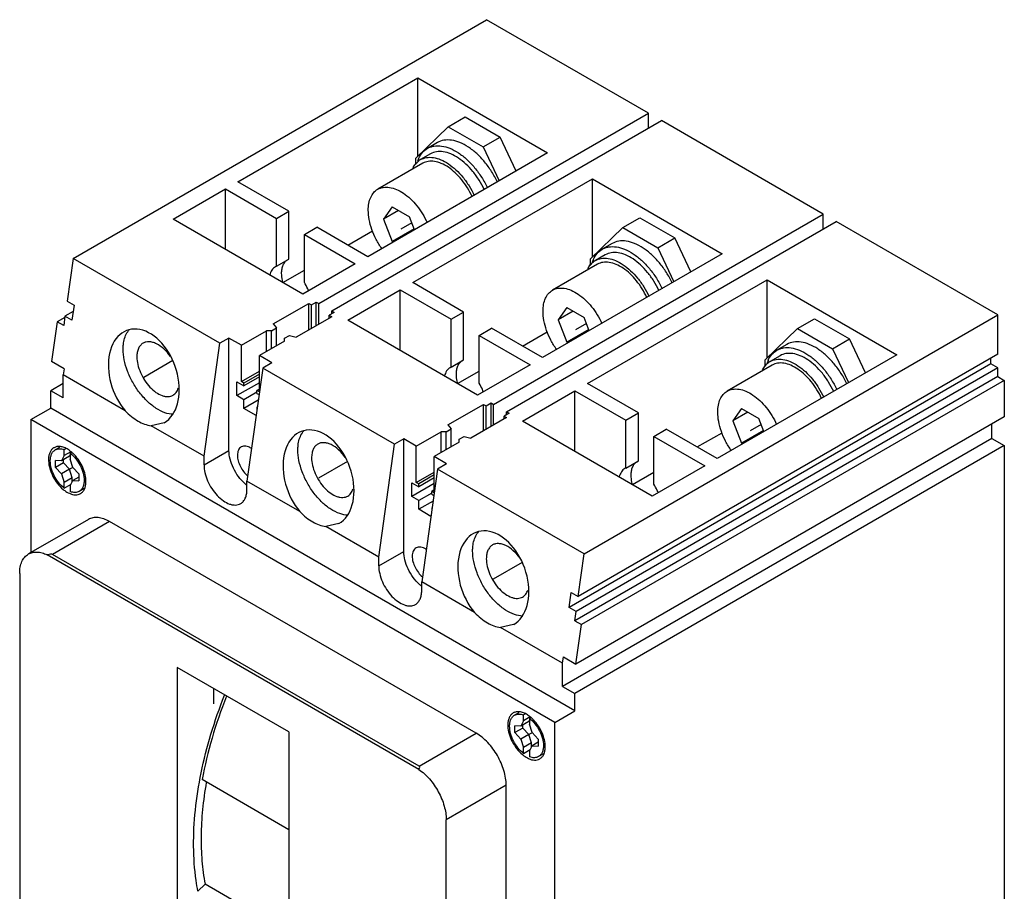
# Model space of a CAD drawing. Header units: millimetres. Extents: x 21 to 160, y 21 to 231.
# Tile 2 of 2: x 21 to 160, y 108 to 231. Entities that reach past the tile are written whole.
import ezdxf

# ---------------------------------------------------------------- set-up
doc = ezdxf.new("R2010")
doc.units = ezdxf.units.MM
doc.header["$LTSCALE"] = 16.408841
doc.layers.get('0').update_dxf_attribs({"linetype": 'CONTINUOUS'})
doc.layers.add('INTFCLR_6', color=7, linetype='CONTINUOUS')

msp = doc.modelspace()

# ---------------------------------------------------------------- linework, layer by layer
at = {"color": 7, "linetype": 'Continuous'}
for p, q in [((28.21, 197.53), (86.78, 231.34)), ((109.69, 218.11), (86.78, 231.34)), ((51.56, 208.4), (77.02, 223.09)), ((77.02, 212.02), (77.02, 223.09)), ((77.02, 223.09), (95.4, 212.48)), ((63.02, 191.17), (109.69, 218.11)), ((81.33, 216.19), (83.74, 217.58)), ((83.74, 217.58), (88.69, 214.73)), ((109.69, 215.99), (109.69, 218.11)), ((64.86, 190.11), (111.53, 217.05)), ((76.74, 211.75), (81.33, 216.19)), ((81.33, 216.19), (86.28, 213.34)), ((134.44, 203.83), (111.53, 217.05)), ((79.81, 213.94), (78.39, 213.12)), ((86.28, 213.34), (88.69, 214.73)), ((90.95, 209.91), (88.69, 214.73)), ((95.4, 212.48), (69.95, 197.78)), ((78.84, 212.34), (77.43, 211.53)), ((86.28, 213.34), (88.55, 208.52)), ((77.73, 211.01), (71.36, 207.33)), ((76.74, 210.84), (76.74, 211.75)), ((58.78, 204.23), (51.56, 208.4)), ((76.31, 194.11), (101.77, 208.81)), ((101.77, 197.73), (101.77, 208.81)), ((101.77, 208.81), (120.15, 198.19)), ((42.37, 203.09), (49.8, 207.38)), ((49.8, 198.8), (49.8, 207.38)), ((49.8, 207.38), (57.01, 203.21)), ((57.01, 203.21), (58.78, 204.23)), ((58.78, 197.45), (58.78, 204.23)), ((73.39, 204.86), (72.17, 203.12)), ((74.29, 204.34), (72.17, 203.12)), ((73.39, 204.86), (75.84, 203.45)), ((87.77, 176.88), (134.44, 203.83)), ((134.44, 201.7), (134.44, 203.83)), ((60.76, 192.48), (42.37, 203.09)), ((57.01, 196.43), (57.01, 203.21)), ((72.17, 203.12), (73.39, 199.96)), ((76.56, 201.6), (75.84, 203.45)), ((89.61, 175.82), (136.27, 202.76)), ((106.08, 201.91), (108.49, 203.29)), ((108.49, 203.29), (113.44, 200.44)), ((159.19, 189.54), (136.27, 202.76)), ((60.97, 200.93), (62.74, 201.95)), ((60.97, 194.15), (60.97, 200.93)), ((60.97, 200.93), (68.18, 196.76)), ((69.95, 197.78), (62.74, 201.95)), ((67.12, 199.42), (70.62, 201.44)), ((76.5, 201.75), (73.39, 199.96)), ((101.49, 197.46), (106.08, 201.91)), ((106.08, 201.91), (111.03, 199.05)), ((73.55, 199.87), (73.39, 199.96)), ((104.56, 199.65), (103.14, 198.83)), ((111.03, 199.05), (113.44, 200.44)), ((115.7, 195.62), (113.44, 200.44)), ((120.15, 198.19), (94.7, 183.5)), ((103.59, 198.05), (102.18, 197.24)), ((111.03, 199.05), (113.3, 194.24)), ((28.21, 197.53), (27.36, 191.48)), ((49, 185.52), (28.21, 197.53)), ((57.01, 196.43), (58.78, 197.45)), ((68.18, 196.76), (60.76, 192.48)), ((102.48, 196.72), (96.11, 193.04)), ((101.49, 196.55), (101.49, 197.46)), ((57.01, 196.43), (56.86, 196.36)), ((57.93, 194.11), (60.97, 195.86)), ((83.52, 189.95), (76.31, 194.11)), ((101.06, 179.82), (126.52, 194.52)), ((126.52, 183.44), (126.52, 194.52)), ((126.52, 194.52), (144.9, 183.9)), ((67.12, 188.8), (74.54, 193.09)), ((74.54, 184.52), (74.54, 193.09)), ((74.54, 193.09), (81.76, 188.92)), ((27.36, 191.48), (28.35, 190.91)), ((56.56, 188.26), (61.6, 191.17)), ((61.6, 187.41), (61.6, 191.17)), ((61.6, 191.17), (61.96, 190.97)), ((61.96, 190.97), (62.66, 191.37)), ((62.66, 188.03), (62.66, 191.37)), ((62.66, 191.37), (63.02, 191.17)), ((63.02, 188.23), (63.02, 191.17)), ((28.23, 190.03), (27.06, 189.35)), ((28.35, 190.91), (28.05, 188.78)), ((61.96, 187.62), (61.96, 190.97)), ((65.21, 189.9), (64.5, 189.5)), ((64.86, 189.7), (64.86, 190.11)), ((64.86, 190.11), (65.21, 189.9)), ((81.76, 188.92), (83.52, 189.95)), ((83.52, 183.17), (83.52, 189.95)), ((98.14, 190.57), (96.91, 188.83)), ((99.04, 190.05), (96.91, 188.83)), ((98.14, 190.57), (100.59, 189.16)), ((25.96, 188.55), (25.17, 182.95)), ((27.04, 189.18), (25.96, 188.55)), ((26.88, 188.02), (25.96, 188.55)), ((27.06, 189.35), (26.88, 188.02)), ((28.05, 188.78), (27.06, 189.35)), ((64.86, 189.29), (59.81, 186.38)), ((64.5, 189.09), (64.5, 189.5)), ((64.5, 189.5), (64.86, 189.29)), ((85.5, 178.19), (67.12, 188.8)), ((81.76, 182.15), (81.76, 188.92)), ((96.91, 188.83), (98.14, 185.67)), ((101.3, 187.31), (100.59, 189.16)), ((100.62, 155.72), (159.19, 189.54)), ((130.83, 187.62), (133.23, 189.01)), ((133.23, 189.01), (138.18, 186.15)), ((159.19, 183.98), (159.19, 189.54)), ((52.06, 185.25), (55.59, 187.29)), ((55.59, 184.35), (55.59, 187.29)), ((56.3, 187.29), (55.59, 187.29)), ((56.3, 187.29), (57.01, 187.7)), ((56.3, 184.76), (56.3, 187.29)), ((56.56, 188.26), (57.01, 187.7)), ((57.01, 185.17), (57.01, 187.7)), ((85.72, 186.64), (87.48, 187.66)), ((94.7, 183.5), (87.48, 187.66)), ((91.87, 185.13), (95.37, 187.15)), ((101.24, 187.46), (98.14, 185.67)), ((126.23, 183.17), (130.83, 187.62)), ((130.83, 187.62), (135.78, 184.76)), ((46.76, 169.53), (49, 185.52)), ((50.29, 186.27), (49, 185.52)), ((50.29, 170.35), (50.29, 186.27)), ((52.06, 185.25), (50.29, 186.27)), ((58.14, 185.82), (54.6, 183.78)), ((58.14, 186.23), (58.85, 186.64)), ((58.14, 185.82), (58.14, 186.23)), ((58.85, 186.64), (59.81, 186.38)), ((85.72, 179.86), (85.72, 186.64)), ((85.72, 186.64), (92.93, 182.47)), ((98.3, 185.58), (98.14, 185.67)), ((135.78, 184.76), (138.18, 186.15)), ((140.45, 181.33), (138.18, 186.15)), ((52.06, 180.11), (52.06, 185.25)), ((129.3, 185.36), (127.89, 184.54)), ((135.78, 184.76), (138.05, 179.95)), ((26.94, 181.93), (25.17, 182.95)), ((54.6, 178.64), (54.6, 183.78)), ((56.37, 182.76), (54.6, 183.78)), ((56.37, 182.76), (55.08, 182.01)), ((81.76, 182.15), (83.52, 183.17)), ((159.19, 183.98), (99.77, 149.68)), ((144.9, 183.9), (119.45, 169.21)), ((126.23, 182.26), (126.23, 183.17)), ((128.34, 183.77), (126.93, 182.95)), ((158.2, 182.6), (158.2, 183.41)), ((26.94, 181.93), (26.81, 181.05)), ((52.06, 180.11), (54.6, 181.58)), ((55.08, 182.01), (52.84, 166.02)), ((73.75, 171.24), (55.08, 182.01)), ((81.76, 182.15), (81.61, 182.07)), ((82.68, 179.82), (85.72, 181.58)), ((92.93, 182.47), (85.5, 178.19)), ((158.2, 182.6), (98.48, 148.12)), ((159.19, 182.03), (99.47, 147.55)), ((127.23, 182.43), (120.86, 178.75)), ((159.19, 182.03), (158.2, 182.6)), ((159.19, 180.8), (159.19, 182.03)), ((26.81, 177.78), (26.81, 181.05)), ((35.58, 175.98), (26.81, 181.05)), ((51.42, 178.11), (51.42, 180.07)), ((51.42, 180.07), (52.41, 179.49)), ((54.6, 179.94), (51.42, 178.11)), ((52.41, 179.9), (52.06, 180.11)), ((54.6, 181.17), (52.41, 179.9)), ((54.6, 180.76), (52.41, 179.49)), ((52.41, 179.49), (52.41, 179.9)), ((159.19, 180.8), (99.28, 146.22)), ((160.1, 180.27), (100.2, 145.69)), ((159.19, 180.8), (160.1, 180.27)), ((160.1, 180.27), (160.1, 175.13)), ((26.81, 179.82), (25.05, 178.8)), ((25.05, 176.35), (25.05, 178.8)), ((26.81, 177.78), (25.05, 178.8)), ((54.25, 178.6), (52.41, 177.53)), ((54.6, 179.05), (54.25, 178.84)), ((54.25, 178.43), (54.25, 178.84)), ((54.6, 178.64), (54.25, 178.84)), ((91.87, 174.51), (99.29, 178.8)), ((99.29, 170.23), (99.29, 178.8)), ((99.29, 178.8), (106.51, 174.64)), ((108.27, 175.66), (101.06, 179.82)), ((52.41, 177.53), (51.42, 178.11)), ((52.41, 176.31), (52.41, 177.53)), ((54.44, 177.48), (52.41, 176.31)), ((54.25, 178.43), (54.55, 178.26)), ((22.22, 174.72), (25.05, 176.35)), ((99.29, 133.49), (25.05, 176.35)), ((54.14, 175.31), (52.41, 176.31)), ((54.31, 176.51), (54.25, 176.47)), ((54.25, 176.47), (54.25, 176.11)), ((54.3, 176.45), (54.25, 176.47)), ((81.3, 173.97), (86.35, 176.88)), ((86.35, 173.13), (86.35, 176.88)), ((86.35, 176.88), (86.71, 176.68)), ((86.71, 176.68), (87.41, 177.09)), ((86.71, 173.33), (86.71, 176.68)), ((87.41, 173.74), (87.41, 177.09)), ((87.41, 177.09), (87.77, 176.88)), ((87.77, 173.94), (87.77, 176.88)), ((89.61, 175.41), (89.61, 175.82)), ((89.61, 175.82), (89.96, 175.62)), ((122.89, 176.28), (121.66, 174.54)), ((123.78, 175.76), (121.66, 174.54)), ((122.89, 176.28), (125.34, 174.87)), ((22.22, 174.72), (22.22, 155.88)), ((96.46, 131.85), (22.22, 174.72)), ((89.61, 175), (84.56, 172.09)), ((89.96, 175.62), (89.25, 175.21)), ((89.25, 174.8), (89.25, 175.21)), ((89.25, 175.21), (89.61, 175)), ((110.25, 163.9), (91.87, 174.51)), ((160.1, 175.13), (99.42, 140.09)), ((106.51, 174.64), (108.27, 175.66)), ((106.51, 167.86), (106.51, 174.64)), ((108.27, 168.88), (108.27, 175.66)), ((121.66, 174.54), (122.89, 171.38)), ((126.05, 173.02), (125.34, 174.87)), ((41.12, 174.28), (39.26, 173.86)), ((46.76, 169.53), (39.26, 173.86)), ((76.81, 170.96), (80.34, 173)), ((80.34, 170.06), (80.34, 173)), ((81.05, 173), (80.34, 173)), ((81.05, 173), (81.75, 173.41)), ((81.05, 170.47), (81.05, 173)), ((81.3, 173.97), (81.75, 173.41)), ((81.75, 170.88), (81.75, 173.41)), ((110.47, 172.35), (112.23, 173.37)), ((119.45, 169.21), (112.23, 173.37)), ((125.99, 173.18), (122.89, 171.38)), ((158.34, 172.06), (158.34, 174.11)), ((75.04, 171.98), (73.75, 171.24)), ((75.04, 156.06), (75.04, 171.98)), ((76.81, 170.96), (75.04, 171.98)), ((82.89, 171.53), (79.35, 169.49)), ((82.89, 171.94), (83.6, 172.35)), ((82.89, 171.53), (82.89, 171.94)), ((83.6, 172.35), (84.56, 172.09)), ((158.34, 172.06), (97.53, 136.95)), ((110.47, 165.57), (110.47, 172.35)), ((110.47, 172.35), (117.68, 168.19)), ((116.62, 170.84), (120.12, 172.86)), ((158.34, 172.06), (160.1, 171.04)), ((26.29, 170.78), (25.69, 170.43)), ((27.23, 170.61), (26.96, 170.46)), ((26.96, 169.63), (26.96, 170.46)), ((27.88, 170.17), (26.96, 169.63)), ((46.76, 168.31), (50.29, 170.35)), ((71.5, 155.24), (73.75, 171.24)), ((76.81, 165.82), (76.81, 170.96)), ((160.1, 171.04), (99.29, 135.93)), ((123.05, 171.29), (122.89, 171.38)), ((160.1, 171.04), (160.1, 72.25)), ((25.74, 167.95), (25.74, 168.93)), ((26.58, 168.88), (25.74, 168.93)), ((26.96, 169.63), (26.58, 168.88)), ((27.72, 169.53), (26.58, 168.88)), ((26.87, 168.6), (26.87, 169.04)), ((27.72, 169.53), (27.81, 169.72)), ((27.81, 169.97), (27.98, 170.06)), ((27.81, 169.97), (27.81, 169.14)), ((28.19, 167.95), (27.81, 169.14)), ((46.76, 168.31), (46.76, 169.53)), ((79.35, 164.35), (79.35, 169.49)), ((81.12, 168.47), (79.35, 169.49)), ((106.51, 167.86), (108.27, 168.88)), ((26.87, 168.6), (25.74, 167.95)), ((25.74, 167.95), (26.58, 167.03)), ((27.72, 167.68), (26.58, 167.03)), ((27.72, 167.68), (26.87, 168.6)), ((28.09, 166.49), (27.72, 167.68)), ((29.03, 167.03), (28.19, 167.95)), ((79.83, 167.72), (77.59, 151.73)), ((81.12, 168.47), (79.83, 167.72)), ((100.62, 155.72), (79.83, 167.72)), ((106.51, 167.86), (106.36, 167.78)), ((117.68, 168.19), (110.25, 163.9)), ((26.58, 167.03), (26.96, 165.83)), ((28.09, 166.49), (26.96, 165.83)), ((27.81, 165.34), (28.19, 166.1)), ((28.09, 165.91), (28.09, 166.49)), ((29.03, 166.59), (28.19, 166.1)), ((28.19, 166.1), (29.03, 166.05)), ((29.03, 167.03), (29.03, 166.05)), ((52.84, 164.8), (52.84, 166.02)), ((60.33, 161.69), (52.84, 166.02)), ((76.81, 165.82), (79.35, 167.29)), ((79.35, 166.88), (77.16, 165.61)), ((79.35, 166.47), (77.16, 165.21)), ((107.43, 165.53), (110.47, 167.29)), ((26.96, 165.01), (26.96, 165.83)), ((26.96, 165.01), (27.92, 165.56)), ((27.81, 165.34), (27.81, 164.52)), ((29.78, 164.96), (29.08, 164.56)), ((76.17, 163.82), (76.17, 165.78)), ((76.17, 165.78), (77.16, 165.21)), ((79.35, 165.65), (76.17, 163.82)), ((77.16, 165.61), (76.81, 165.82)), ((77.16, 165.21), (77.16, 165.61)), ((79.35, 164.76), (79, 164.55)), ((77.16, 163.25), (76.17, 163.82)), ((79, 164.31), (77.16, 163.25)), ((77.16, 162.02), (77.16, 163.25)), ((79.19, 163.19), (77.16, 162.02)), ((79, 164.14), (79, 164.55)), ((79.35, 164.35), (79, 164.55)), ((79, 164.14), (79.3, 163.97)), ((78.89, 161.02), (77.16, 162.02)), ((79.05, 162.22), (79, 162.18)), ((79, 162.18), (79, 161.82)), ((79.05, 162.16), (79, 162.18)), ((30.38, 160.59), (21.89, 155.69)), ((33.38, 160.29), (25.29, 155.62)), ((85.31, 130.31), (33.38, 160.29)), ((65.86, 159.99), (64.01, 159.57)), ((71.5, 155.24), (64.01, 159.57)), ((77.17, 125.19), (24.55, 155.57)), ((77.22, 125.64), (25.29, 155.62)), ((71.5, 154.02), (75.04, 156.06)), ((71.5, 154.02), (71.5, 155.24)), ((99.77, 149.68), (100.62, 155.72)), ((20.65, 152.94), (20.65, 106.86)), ((77.59, 150.51), (77.59, 151.73)), ((85.08, 147.41), (77.59, 151.73)), ((98.48, 148.12), (98.78, 150.25)), ((98.78, 150.25), (99.77, 149.68)), ((99.47, 147.55), (98.48, 148.12)), ((99.28, 146.22), (99.47, 147.55)), ((90.61, 145.7), (88.76, 145.28)), ((97.53, 140.22), (88.76, 145.28)), ((99.28, 146.22), (100.2, 145.69)), ((99.42, 140.09), (100.2, 145.69)), ((97.53, 140.22), (97.66, 141.11)), ((97.66, 141.11), (99.42, 140.09)), ((42.94, 139.64), (42.94, 105.78)), ((58.78, 130.49), (42.94, 139.64)), ((97.53, 136.95), (97.53, 140.22)), ((48.08, 136.67), (48.08, 134.49)), ((97.53, 136.95), (99.29, 135.93)), ((99.29, 133.49), (99.29, 135.93)), ((91.34, 133.22), (90.74, 132.87)), ((92.27, 133.06), (92.01, 132.9)), ((92.01, 132.08), (92.01, 132.9)), ((92.93, 132.62), (92.01, 132.08)), ((92.85, 132.42), (93.02, 132.51)), ((96.46, 131.85), (99.29, 133.49)), ((90.78, 130.4), (90.78, 131.38)), ((91.63, 131.32), (90.78, 131.38)), ((92.01, 132.08), (91.63, 131.32)), ((92.76, 131.98), (91.63, 131.32)), ((91.92, 131.05), (91.92, 131.49)), ((92.76, 131.98), (92.85, 132.16)), ((92.85, 132.42), (92.85, 131.59)), ((93.23, 130.4), (92.85, 131.59)), ((96.46, 37.79), (96.46, 131.85)), ((58.78, 130.49), (58.78, 83.96)), ((77.22, 125.64), (85.31, 130.31)), ((91.92, 131.05), (90.78, 130.4)), ((90.78, 130.4), (91.63, 129.47)), ((92.76, 130.13), (91.63, 129.47)), ((92.76, 130.13), (91.92, 131.05)), ((93.14, 128.93), (92.76, 130.13)), ((94.07, 129.48), (93.23, 130.4)), ((91.63, 129.47), (92.01, 128.28)), ((93.14, 128.93), (92.01, 128.28)), ((92.85, 127.79), (93.23, 128.55)), ((93.14, 128.36), (93.14, 128.93)), ((94.07, 129.04), (93.23, 128.55)), ((93.23, 128.55), (94.07, 128.5)), ((94.07, 129.48), (94.07, 128.5)), ((92.01, 127.46), (92.01, 128.28)), ((92.01, 127.46), (92.96, 128.01)), ((92.85, 127.79), (92.85, 126.97)), ((94.84, 127.41), (94.13, 127)), ((58.78, 116.65), (46.49, 123.74)), ((89.55, 122.96), (81.06, 118.06)), ((89.55, 76.88), (89.55, 122.96)), ((81.06, 71.98), (81.06, 118.06)), ((46.9, 108.94), (45.89, 107.93)), ((58.78, 102.08), (46.9, 108.93))]:
    msp.add_line(p, q, dxfattribs=at)
for centre, radius, start, end in [((81.21, 209.91), 4.43, 160.1579, 161.8699), ((80.98, 209.99), 4.18, 156.2817, 160.1664), ((80.76, 210.08), 3.95, 155.5742, 156.239), ((78.62, 209.47), 2.38, 120.0046, 127.9616), ((105.96, 195.62), 4.43, 160.1579, 161.8699), ((105.73, 195.7), 4.18, 156.2817, 160.1664), ((105.51, 195.8), 3.95, 155.5742, 156.239), ((103.37, 195.18), 2.38, 120.0046, 127.9616), ((38.41, 185.48), 2.99, 148.2749, 149.2823), ((130.71, 181.33), 4.43, 160.1579, 161.8699), ((130.48, 181.41), 4.18, 156.2817, 160.1664), ((130.26, 181.51), 3.95, 155.5742, 156.239), ((128.12, 180.89), 2.38, 120.0046, 127.9616), ((63.16, 171.19), 2.99, 148.2749, 149.2823), ((26.14, 169.65), 1.26, 120.0321, 126.153), ((26.14, 169.65), 1.26, 110.3473, 119.9983), ((25.04, 166.65), 4.55, 50.0679, 53.1788), ((24.9, 166.49), 4.77, 49.6212, 50.0795), ((28.38, 169.02), 3.65, 180.0198, 182.6218), ((56.09, 169.65), 5.34, 228.1005, 232.3996), ((28.62, 165.33), 1.26, 300.0321, 306.1556), ((87.91, 156.9), 2.99, 148.2749, 149.2823), ((80.84, 155.36), 5.34, 228.1005, 232.3996), ((91.19, 132.09), 1.26, 120.0321, 126.153), ((91.19, 132.09), 1.26, 110.3473, 119.9983), ((90.12, 129.13), 4.51, 50.187, 53.1937), ((89.97, 128.94), 4.75, 49.7458, 50.2095), ((93.43, 131.47), 3.65, 180.0198, 182.6218), ((93.68, 127.78), 1.26, 300.0321, 306.1558)]:
    msp.add_arc(centre, radius, start, end, dxfattribs=at)
for centre, major_axis, ratio, start_param, end_param in [((38.23, 180.7), (-2.36, 6.66), 0.666448, 3.264744, 8.382288), ((62.98, 166.41), (-2.36, 6.66), 0.666448, 3.264744, 8.382288), ((87.73, 152.12), (-2.36, 6.66), 0.666448, 3.264744, 8.382288), ((-95.65, 80.9), (121, 74.68), 0.030335, 0.016345, 0.098018), ((-43.72, 50.92), (121, 74.68), 0.030335, -0.065327, 0.016345)]:
    msp.add_ellipse(centre, major_axis=major_axis, ratio=ratio, start_param=start_param, end_param=end_param, dxfattribs=at)
for points, knots in [([(78.39, 213.12), (78.54, 213.2), (78.84, 213.34), (79.51, 213.51), (80.46, 213.5), (81.64, 213.15), (82.84, 212.5), (84.02, 211.56), (85.12, 210.39), (86.11, 209.04), (86.66, 208.05), (86.9, 207.54)], [0, 0, 0, 0, 0.044252, 0.089486, 0.185949, 0.294509, 0.416727, 0.55162, 0.696458, 0.847395, 1, 1, 1, 1]), ([(88.31, 208.35), (88.07, 208.87), (87.52, 209.86), (86.54, 211.21), (85.43, 212.38), (84.26, 213.31), (83.05, 213.97), (81.88, 214.32), (80.76, 214.33), (80.09, 214.1), (79.81, 213.94)], [0, 0, 0, 0, 0.152655, 0.303646, 0.448538, 0.583483, 0.705745, 0.814344, 0.910843, 1, 1, 1, 1]), ([(77.17, 211.72), (77.3, 212.01), (77.64, 212.56), (78.13, 212.97), (78.39, 213.12)], [0, 0, 0, 0, 0.516954, 1, 1, 1, 1]), ([(86.44, 207.28), (86.23, 207.74), (85.75, 208.63), (84.87, 209.85), (83.89, 210.91), (82.83, 211.76), (81.76, 212.36), (80.7, 212.68), (79.7, 212.7), (79.1, 212.49), (78.84, 212.34)], [0, 0, 0, 0, 0.152267, 0.303182, 0.44821, 0.583386, 0.705862, 0.814565, 0.911014, 1, 1, 1, 1]), ([(76.37, 210.34), (76.47, 210.54), (76.69, 210.91), (76.99, 211.21), (77.16, 211.34)], [0, 0, 0, 0, 0.514588, 1, 1, 1, 1]), ([(77.43, 211.53), (77.69, 211.67), (78.29, 211.88), (79.29, 211.86), (80.34, 211.54), (81.42, 210.94), (82.47, 210.09), (83.46, 209.04), (84.33, 207.82), (84.82, 206.92), (85.03, 206.46)], [0, 0, 0, 0, 0.088983, 0.185431, 0.294133, 0.416609, 0.551783, 0.696809, 0.847727, 1, 1, 1, 1]), ([(84.73, 206.29), (84.53, 206.71), (84.09, 207.54), (83.29, 208.68), (82.39, 209.66), (81.42, 210.45), (80.42, 211.01), (79.45, 211.31), (78.52, 211.33), (77.97, 211.14), (77.73, 211.01)], [0, 0, 0, 0, 0.151939, 0.302785, 0.44792, 0.583287, 0.705943, 0.814736, 0.911149, 1, 1, 1, 1]), ([(70.02, 204.36), (70.02, 204.69), (70.07, 205.31), (70.32, 206.17), (70.75, 206.87), (71.15, 207.21), (71.36, 207.33)], [0, 0, 0, 0, 0.289747, 0.549081, 0.782223, 1, 1, 1, 1]), ([(71.36, 207.33), (71.6, 207.47), (72.16, 207.66), (73.08, 207.64), (74.06, 207.33), (75.05, 206.77), (76.02, 205.99), (76.93, 205), (77.73, 203.87), (78.17, 203.04), (78.36, 202.61)], [0, 0, 0, 0, 0.088848, 0.185258, 0.294052, 0.416706, 0.55207, 0.697205, 0.848054, 1, 1, 1, 1]), ([(71.94, 198.93), (71.64, 199.35), (71.11, 200.22), (70.5, 201.6), (70.12, 202.99), (70.02, 203.91), (70.02, 204.36)], [0, 0, 0, 0, 0.263595, 0.524181, 0.772297, 1, 1, 1, 1]), ([(113.06, 194.07), (112.82, 194.58), (112.27, 195.57), (111.29, 196.92), (110.18, 198.09), (109, 199.02), (107.8, 199.68), (106.62, 200.03), (105.51, 200.05), (104.84, 199.82), (104.56, 199.65)], [0, 0, 0, 0, 0.152655, 0.303646, 0.448538, 0.583483, 0.705745, 0.814344, 0.910843, 1, 1, 1, 1]), ([(101.92, 197.43), (102.05, 197.72), (102.39, 198.27), (102.88, 198.68), (103.14, 198.83)], [0, 0, 0, 0, 0.516954, 1, 1, 1, 1]), ([(103.14, 198.83), (103.28, 198.92), (103.59, 199.06), (104.26, 199.23), (105.21, 199.21), (106.39, 198.86), (107.59, 198.21), (108.77, 197.27), (109.87, 196.11), (110.86, 194.75), (111.41, 193.76), (111.65, 193.25)], [0, 0, 0, 0, 0.044252, 0.089486, 0.185949, 0.294509, 0.416727, 0.55162, 0.696458, 0.847395, 1, 1, 1, 1]), ([(111.19, 192.99), (110.98, 193.45), (110.49, 194.34), (109.62, 195.56), (108.64, 196.62), (107.58, 197.47), (106.51, 198.07), (105.45, 198.39), (104.45, 198.41), (103.85, 198.2), (103.59, 198.05)], [0, 0, 0, 0, 0.152267, 0.303182, 0.44821, 0.583386, 0.705862, 0.814565, 0.911014, 1, 1, 1, 1]), ([(57.75, 195.44), (57.75, 195.65), (57.78, 196.05), (57.94, 196.6), (58.21, 197.05), (58.46, 197.27), (58.59, 197.36)], [0, 0, 0, 0, 0.288952, 0.548496, 0.782124, 1, 1, 1, 1]), ([(101.12, 196.05), (101.22, 196.25), (101.44, 196.62), (101.74, 196.93), (101.9, 197.05)], [0, 0, 0, 0, 0.514588, 1, 1, 1, 1]), ([(102.18, 197.24), (102.44, 197.39), (103.04, 197.59), (104.04, 197.57), (105.09, 197.25), (106.17, 196.65), (107.22, 195.81), (108.21, 194.75), (109.08, 193.53), (109.57, 192.63), (109.78, 192.17)], [0, 0, 0, 0, 0.088983, 0.185431, 0.294133, 0.416609, 0.551783, 0.696809, 0.847727, 1, 1, 1, 1]), ([(109.47, 192), (109.28, 192.43), (108.84, 193.25), (108.04, 194.39), (107.14, 195.37), (106.16, 196.16), (105.17, 196.72), (104.19, 197.02), (103.27, 197.04), (102.72, 196.85), (102.48, 196.72)], [0, 0, 0, 0, 0.151939, 0.302785, 0.44792, 0.583287, 0.705943, 0.814736, 0.911149, 1, 1, 1, 1]), ([(56.86, 196.36), (56.77, 196.3), (56.58, 196.17), (56.27, 195.79), (56.13, 195.44), (56.07, 195.19)], [0, 0, 0, 0, 0.231741, 0.471815, 1, 1, 1, 1]), ([(57.95, 194.07), (57.92, 194.19), (57.81, 194.63), (57.75, 195.1), (57.75, 195.44)], [0, 0, 0, 0, 0.263514, 1, 1, 1, 1]), ([(61.58, 192.95), (61.54, 193.05), (61.36, 193.46), (61.15, 193.86), (60.97, 194.15)], [0, 0, 0, 0, 0.247905, 1, 1, 1, 1]), ([(94.77, 190.07), (94.77, 190.4), (94.82, 191.02), (95.07, 191.88), (95.5, 192.58), (95.9, 192.92), (96.11, 193.04)], [0, 0, 0, 0, 0.289747, 0.549081, 0.782223, 1, 1, 1, 1]), ([(96.11, 193.04), (96.35, 193.18), (96.91, 193.37), (97.83, 193.35), (98.81, 193.05), (99.8, 192.49), (100.77, 191.7), (101.68, 190.71), (102.48, 189.58), (102.92, 188.75), (103.11, 188.32)], [0, 0, 0, 0, 0.088848, 0.185258, 0.294052, 0.416706, 0.55207, 0.697205, 0.848054, 1, 1, 1, 1]), ([(96.69, 184.64), (96.39, 185.06), (95.86, 185.93), (95.25, 187.31), (94.87, 188.7), (94.77, 189.62), (94.77, 190.07)], [0, 0, 0, 0, 0.263595, 0.524181, 0.772297, 1, 1, 1, 1]), ([(35.3, 184.72), (35.3, 184.94), (35.34, 185.72), (35.55, 186.52), (35.84, 187.01)], [0, 0, 0, 0, 0.276396, 1, 1, 1, 1]), ([(35.87, 187.05), (35.89, 187.09), (35.99, 187.24), (36.11, 187.39), (36.2, 187.49)], [0, 0, 0, 0, 0.255244, 1, 1, 1, 1]), ([(38.12, 185.54), (37.98, 185.46), (37.72, 185.24), (37.44, 184.78), (37.28, 184.22), (37.24, 183.81), (37.24, 183.6)], [0, 0, 0, 0, 0.21777, 0.450906, 0.710376, 1, 1, 1, 1]), ([(42.01, 183.66), (41.73, 184.05), (41.14, 184.74), (40.24, 185.38), (39.51, 185.67), (39.01, 185.76), (38.53, 185.72), (38.25, 185.62), (38.12, 185.54)], [0, 0, 0, 0, 0.307495, 0.580431, 0.700015, 0.808104, 0.906756, 1, 1, 1, 1]), ([(137.81, 179.78), (137.57, 180.29), (137.02, 181.28), (136.03, 182.63), (134.93, 183.8), (133.75, 184.73), (132.55, 185.39), (131.37, 185.74), (130.26, 185.76), (129.59, 185.53), (129.3, 185.36)], [0, 0, 0, 0, 0.152655, 0.303646, 0.448538, 0.583483, 0.705745, 0.814344, 0.910843, 1, 1, 1, 1]), ([(42.4, 175.47), (42, 175.48), (41.14, 175.66), (39.9, 176.3), (38.69, 177.28), (37.57, 178.53), (36.62, 179.99), (35.89, 181.56), (35.42, 183.14), (35.3, 184.21), (35.3, 184.72)], [0, 0, 0, 0, 0.095898, 0.2065, 0.331004, 0.465858, 0.605912, 0.745323, 0.87831, 1, 1, 1, 1]), ([(126.67, 183.14), (126.8, 183.43), (127.14, 183.98), (127.63, 184.39), (127.89, 184.54)], [0, 0, 0, 0, 0.516954, 1, 1, 1, 1]), ([(127.89, 184.54), (128.03, 184.63), (128.34, 184.77), (129.01, 184.94), (129.96, 184.92), (131.14, 184.57), (132.34, 183.92), (133.52, 182.99), (134.62, 181.82), (135.6, 180.46), (136.15, 179.47), (136.4, 178.96)], [0, 0, 0, 0, 0.044252, 0.089486, 0.185949, 0.294509, 0.416727, 0.55162, 0.696458, 0.847395, 1, 1, 1, 1]), ([(135.94, 178.7), (135.73, 179.16), (135.24, 180.05), (134.37, 181.28), (133.39, 182.33), (132.33, 183.18), (131.26, 183.78), (130.2, 184.1), (129.2, 184.12), (128.6, 183.91), (128.34, 183.77)], [0, 0, 0, 0, 0.152267, 0.303182, 0.44821, 0.583386, 0.705862, 0.814565, 0.911014, 1, 1, 1, 1]), ([(37.24, 183.6), (37.24, 183.23), (37.35, 182.47), (37.73, 181.35), (38.31, 180.27), (39.05, 179.32), (39.89, 178.57), (40.65, 178.16), (41.25, 178), (41.66, 177.97), (42.04, 178.02), (42.27, 178.12), (42.37, 178.18)], [0, 0, 0, 0, 0.128689, 0.270283, 0.417439, 0.56178, 0.695448, 0.81271, 0.864674, 0.912508, 0.957138, 1, 1, 1, 1]), ([(82.5, 181.15), (82.5, 181.36), (82.53, 181.76), (82.69, 182.31), (82.95, 182.76), (83.21, 182.99), (83.34, 183.07)], [0, 0, 0, 0, 0.288952, 0.548496, 0.782124, 1, 1, 1, 1]), ([(125.87, 181.76), (125.96, 181.96), (126.19, 182.33), (126.49, 182.64), (126.65, 182.76)], [0, 0, 0, 0, 0.514588, 1, 1, 1, 1]), ([(126.93, 182.95), (127.18, 183.1), (127.79, 183.3), (128.78, 183.28), (129.84, 182.96), (130.92, 182.36), (131.97, 181.52), (132.96, 180.46), (133.83, 179.24), (134.31, 178.35), (134.53, 177.88)], [0, 0, 0, 0, 0.088983, 0.185431, 0.294133, 0.416609, 0.551783, 0.696809, 0.847727, 1, 1, 1, 1]), ([(134.22, 177.71), (134.03, 178.14), (133.59, 178.97), (132.79, 180.1), (131.88, 181.08), (130.91, 181.87), (129.92, 182.43), (128.94, 182.73), (128.02, 182.76), (127.46, 182.57), (127.23, 182.43)], [0, 0, 0, 0, 0.151939, 0.302785, 0.44792, 0.583287, 0.705943, 0.814736, 0.911149, 1, 1, 1, 1]), ([(81.61, 182.07), (81.51, 182.02), (81.33, 181.88), (81.02, 181.5), (80.88, 181.15), (80.82, 180.9)], [0, 0, 0, 0, 0.231741, 0.471815, 1, 1, 1, 1]), ([(82.7, 179.78), (82.67, 179.9), (82.56, 180.35), (82.5, 180.81), (82.5, 181.15)], [0, 0, 0, 0, 0.263514, 1, 1, 1, 1]), ([(42.37, 178.18), (42.55, 178.28), (42.86, 178.57), (43.05, 178.96), (43.12, 179.16)], [0, 0, 0, 0, 0.475794, 1, 1, 1, 1]), ([(86.33, 178.66), (86.29, 178.76), (86.11, 179.18), (85.9, 179.57), (85.72, 179.86)], [0, 0, 0, 0, 0.247905, 1, 1, 1, 1]), ([(119.52, 175.78), (119.52, 176.11), (119.57, 176.74), (119.82, 177.6), (120.25, 178.29), (120.65, 178.63), (120.86, 178.75)], [0, 0, 0, 0, 0.289747, 0.549081, 0.782223, 1, 1, 1, 1]), ([(120.86, 178.75), (121.1, 178.89), (121.66, 179.08), (122.58, 179.06), (123.56, 178.76), (124.55, 178.2), (125.52, 177.41), (126.42, 176.42), (127.22, 175.29), (127.67, 174.46), (127.86, 174.04)], [0, 0, 0, 0, 0.088848, 0.185258, 0.294052, 0.416706, 0.55207, 0.697205, 0.848054, 1, 1, 1, 1]), ([(35.58, 175.98), (35.87, 175.69), (36.45, 175.15), (37.62, 174.33), (38.61, 173.94), (39.26, 173.86)], [0, 0, 0, 0, 0.283871, 0.5474, 1, 1, 1, 1]), ([(121.44, 170.35), (121.14, 170.77), (120.61, 171.64), (120, 173.02), (119.62, 174.41), (119.52, 175.34), (119.52, 175.78)], [0, 0, 0, 0, 0.263595, 0.524181, 0.772297, 1, 1, 1, 1]), ([(60.62, 172.76), (60.64, 172.8), (60.74, 172.96), (60.86, 173.1), (60.95, 173.2)], [0, 0, 0, 0, 0.255244, 1, 1, 1, 1]), ([(60.05, 170.43), (60.05, 170.65), (60.09, 171.43), (60.3, 172.23), (60.59, 172.72)], [0, 0, 0, 0, 0.276396, 1, 1, 1, 1]), ([(25.39, 170.67), (25.29, 170.59), (25.09, 170.39), (24.88, 170), (24.75, 169.53), (24.73, 169.2), (24.73, 169.02)], [0, 0, 0, 0, 0.217966, 0.452781, 0.712666, 1, 1, 1, 1]), ([(24.98, 168.88), (24.98, 169.05), (25.01, 169.37), (25.14, 169.82), (25.36, 170.19), (25.57, 170.36), (25.69, 170.43)], [0, 0, 0, 0, 0.289656, 0.549097, 0.78222, 1, 1, 1, 1]), ([(25.69, 170.43), (25.77, 170.48), (25.96, 170.56), (26.28, 170.6), (26.62, 170.57), (26.85, 170.5), (26.96, 170.46)], [0, 0, 0, 0, 0.227647, 0.465386, 0.72145, 1, 1, 1, 1]), ([(27.77, 170.3), (27.59, 170.43), (27.24, 170.65), (26.7, 170.87), (26.17, 170.94), (25.84, 170.88), (25.7, 170.83)], [0, 0, 0, 0, 0.293126, 0.555774, 0.788933, 1, 1, 1, 1]), ([(52.52, 165.67), (52.19, 165.97), (51.58, 166.66), (50.88, 167.83), (50.42, 169.08), (50.29, 169.94), (50.29, 170.35)], [0, 0, 0, 0, 0.251766, 0.51422, 0.769123, 1, 1, 1, 1]), ([(52.03, 170.85), (51.95, 170.8), (51.78, 170.66), (51.61, 170.38), (51.51, 170.04), (51.49, 169.79), (51.49, 169.66)], [0, 0, 0, 0, 0.217724, 0.450873, 0.710468, 1, 1, 1, 1]), ([(53.48, 170.63), (53.35, 170.71), (53.1, 170.85), (52.71, 170.97), (52.35, 170.98), (52.13, 170.9), (52.03, 170.85)], [0, 0, 0, 0, 0.294053, 0.555019, 0.78649, 1, 1, 1, 1]), ([(67.15, 161.18), (66.75, 161.19), (65.89, 161.38), (64.65, 162.02), (63.43, 162.99), (62.32, 164.24), (61.37, 165.7), (60.64, 167.27), (60.17, 168.86), (60.05, 169.92), (60.05, 170.43)], [0, 0, 0, 0, 0.095898, 0.2065, 0.331004, 0.465858, 0.605912, 0.745323, 0.87831, 1, 1, 1, 1]), ([(62.87, 171.25), (62.73, 171.17), (62.47, 170.95), (62.19, 170.5), (62.03, 169.93), (61.99, 169.52), (61.99, 169.31)], [0, 0, 0, 0, 0.21777, 0.450906, 0.710376, 1, 1, 1, 1]), ([(66.76, 169.37), (66.48, 169.76), (65.89, 170.45), (64.99, 171.1), (64.26, 171.38), (63.75, 171.47), (63.28, 171.44), (63, 171.33), (62.87, 171.25)], [0, 0, 0, 0, 0.307495, 0.580431, 0.700015, 0.808104, 0.906756, 1, 1, 1, 1]), ([(24.73, 168.86), (24.75, 168.49), (24.89, 167.74), (25.33, 166.66), (25.97, 165.65), (26.51, 165.08), (26.81, 164.83)], [0, 0, 0, 0, 0.234988, 0.491362, 0.752363, 1, 1, 1, 1]), ([(26.96, 165.01), (26.67, 165.24), (26.13, 165.78), (25.51, 166.75), (25.1, 167.8), (24.98, 168.53), (24.98, 168.88)], [0, 0, 0, 0, 0.247291, 0.509955, 0.767307, 1, 1, 1, 1]), ([(27.81, 169.97), (28.1, 169.74), (28.63, 169.19), (29.25, 168.23), (29.66, 167.18), (29.78, 166.45), (29.78, 166.11)], [0, 0, 0, 0, 0.247491, 0.510148, 0.767391, 1, 1, 1, 1]), ([(28.4, 169.73), (28.37, 169.76), (28.24, 169.9), (28.1, 170.03), (27.99, 170.12)], [0, 0, 0, 0, 0.25469, 1, 1, 1, 1]), ([(30.03, 165.96), (30.03, 166.28), (29.94, 166.95), (29.61, 167.94), (29.1, 168.89), (28.65, 169.47), (28.4, 169.73)], [0, 0, 0, 0, 0.229052, 0.481051, 0.742983, 1, 1, 1, 1]), ([(51.49, 169.66), (51.49, 169.4), (51.58, 168.86), (51.88, 168.07), (52.33, 167.35), (52.72, 166.93), (52.93, 166.75)], [0, 0, 0, 0, 0.231844, 0.488075, 0.750661, 1, 1, 1, 1]), ([(61.99, 169.31), (61.99, 168.95), (62.09, 168.18), (62.47, 167.06), (63.06, 165.98), (63.8, 165.03), (64.64, 164.28), (65.4, 163.87), (66, 163.71), (66.41, 163.68), (66.79, 163.74), (67.02, 163.83), (67.12, 163.89)], [0, 0, 0, 0, 0.128689, 0.270283, 0.417439, 0.56178, 0.695448, 0.81271, 0.864674, 0.912508, 0.957138, 1, 1, 1, 1]), ([(107.25, 166.86), (107.25, 167.07), (107.28, 167.47), (107.44, 168.02), (107.7, 168.47), (107.95, 168.7), (108.09, 168.78)], [0, 0, 0, 0, 0.288952, 0.548496, 0.782124, 1, 1, 1, 1]), ([(46.76, 168.31), (46.76, 167.94), (46.86, 167.17), (47.24, 166.03), (47.83, 164.94), (48.58, 163.98), (49.43, 163.23), (50.2, 162.8), (50.81, 162.64), (51.22, 162.61), (51.61, 162.67), (51.84, 162.77), (51.95, 162.83)], [0, 0, 0, 0, 0.128689, 0.270283, 0.417439, 0.56178, 0.695448, 0.81271, 0.864674, 0.912508, 0.957138, 1, 1, 1, 1]), ([(106.36, 167.78), (106.26, 167.73), (106.08, 167.59), (105.77, 167.22), (105.63, 166.86), (105.57, 166.61)], [0, 0, 0, 0, 0.231741, 0.471815, 1, 1, 1, 1]), ([(29.78, 166.11), (29.78, 165.94), (29.75, 165.61), (29.62, 165.16), (29.4, 164.8), (29.19, 164.62), (29.08, 164.56)], [0, 0, 0, 0, 0.289659, 0.549096, 0.78222, 1, 1, 1, 1]), ([(29.37, 164.32), (29.48, 164.4), (29.67, 164.6), (29.88, 164.98), (30.01, 165.45), (30.03, 165.78), (30.03, 165.96)], [0, 0, 0, 0, 0.217966, 0.452782, 0.712667, 1, 1, 1, 1]), ([(107.45, 165.49), (107.42, 165.61), (107.31, 166.06), (107.25, 166.52), (107.25, 166.86)], [0, 0, 0, 0, 0.263514, 1, 1, 1, 1]), ([(26.81, 164.83), (26.88, 164.77), (27.15, 164.56), (27.44, 164.38), (27.68, 164.28)], [0, 0, 0, 0, 0.264539, 1, 1, 1, 1]), ([(51.95, 162.83), (52.09, 162.91), (52.35, 163.13), (52.64, 163.6), (52.8, 164.17), (52.84, 164.58), (52.84, 164.8)], [0, 0, 0, 0, 0.21777, 0.450906, 0.710376, 1, 1, 1, 1]), ([(67.12, 163.89), (67.3, 163.99), (67.61, 164.28), (67.8, 164.67), (67.86, 164.88)], [0, 0, 0, 0, 0.475794, 1, 1, 1, 1]), ([(111.08, 164.37), (111.03, 164.47), (110.86, 164.89), (110.65, 165.28), (110.47, 165.57)], [0, 0, 0, 0, 0.247905, 1, 1, 1, 1]), ([(27.68, 164.28), (27.82, 164.22), (28.1, 164.12), (28.52, 164.05), (28.91, 164.09), (29.15, 164.18), (29.26, 164.24)], [0, 0, 0, 0, 0.282996, 0.539987, 0.775952, 1, 1, 1, 1]), ([(29.08, 164.56), (28.99, 164.51), (28.8, 164.43), (28.49, 164.39), (28.15, 164.42), (27.92, 164.48), (27.81, 164.52)], [0, 0, 0, 0, 0.227867, 0.465715, 0.721708, 1, 1, 1, 1]), ([(33.38, 160.29), (33.11, 160.44), (32.59, 160.69), (31.78, 160.88), (31.03, 160.87), (30.57, 160.7), (30.38, 160.59)], [0, 0, 0, 0, 0.289702, 0.549088, 0.782216, 1, 1, 1, 1]), ([(60.33, 161.69), (60.62, 161.4), (61.2, 160.86), (62.37, 160.04), (63.36, 159.65), (64.01, 159.57)], [0, 0, 0, 0, 0.283871, 0.5474, 1, 1, 1, 1]), ([(84.8, 156.14), (84.8, 156.36), (84.84, 157.15), (85.05, 157.94), (85.34, 158.43)], [0, 0, 0, 0, 0.276396, 1, 1, 1, 1]), ([(85.37, 158.47), (85.39, 158.51), (85.49, 158.67), (85.6, 158.81), (85.7, 158.91)], [0, 0, 0, 0, 0.255244, 1, 1, 1, 1]), ([(76.78, 156.56), (76.69, 156.51), (76.53, 156.37), (76.36, 156.09), (76.26, 155.75), (76.24, 155.5), (76.24, 155.37)], [0, 0, 0, 0, 0.217724, 0.450873, 0.710468, 1, 1, 1, 1]), ([(78.22, 156.34), (78.1, 156.42), (77.85, 156.56), (77.46, 156.68), (77.1, 156.69), (76.87, 156.61), (76.78, 156.56)], [0, 0, 0, 0, 0.294053, 0.555019, 0.78649, 1, 1, 1, 1]), ([(87.62, 156.97), (87.48, 156.88), (87.22, 156.66), (86.94, 156.21), (86.77, 155.64), (86.74, 155.24), (86.74, 155.02)], [0, 0, 0, 0, 0.21777, 0.450906, 0.710376, 1, 1, 1, 1]), ([(91.51, 155.08), (91.23, 155.47), (90.64, 156.16), (89.74, 156.81), (89.01, 157.09), (88.5, 157.18), (88.03, 157.15), (87.75, 157.04), (87.62, 156.97)], [0, 0, 0, 0, 0.307495, 0.580431, 0.700015, 0.808104, 0.906756, 1, 1, 1, 1]), ([(20.65, 152.94), (20.65, 153.24), (20.69, 153.82), (20.93, 154.62), (21.32, 155.26), (21.69, 155.57), (21.89, 155.69)], [0, 0, 0, 0, 0.289733, 0.549081, 0.782216, 1, 1, 1, 1]), ([(21.89, 155.69), (22.07, 155.79), (22.47, 155.94), (23.13, 155.99), (23.84, 155.87), (24.31, 155.69), (24.55, 155.57)], [0, 0, 0, 0, 0.222351, 0.457492, 0.715204, 1, 1, 1, 1]), ([(77.27, 151.39), (76.94, 151.68), (76.33, 152.37), (75.63, 153.54), (75.17, 154.79), (75.04, 155.65), (75.04, 156.06)], [0, 0, 0, 0, 0.251766, 0.51422, 0.769123, 1, 1, 1, 1]), ([(76.24, 155.37), (76.24, 155.11), (76.32, 154.57), (76.63, 153.79), (77.08, 153.06), (77.47, 152.64), (77.68, 152.46)], [0, 0, 0, 0, 0.231844, 0.488075, 0.750661, 1, 1, 1, 1]), ([(91.9, 146.9), (91.5, 146.9), (90.64, 147.09), (89.4, 147.73), (88.18, 148.7), (87.07, 149.96), (86.12, 151.41), (85.39, 152.98), (84.92, 154.57), (84.8, 155.63), (84.8, 156.14)], [0, 0, 0, 0, 0.095898, 0.2065, 0.331004, 0.465858, 0.605912, 0.745323, 0.87831, 1, 1, 1, 1]), ([(86.74, 155.02), (86.74, 154.66), (86.84, 153.89), (87.22, 152.77), (87.81, 151.69), (88.55, 150.74), (89.39, 150), (90.15, 149.58), (90.75, 149.42), (91.16, 149.39), (91.54, 149.45), (91.77, 149.54), (91.87, 149.6)], [0, 0, 0, 0, 0.128689, 0.270283, 0.417439, 0.56178, 0.695448, 0.81271, 0.864674, 0.912508, 0.957138, 1, 1, 1, 1]), ([(71.5, 154.02), (71.5, 153.65), (71.61, 152.88), (71.99, 151.74), (72.58, 150.65), (73.33, 149.69), (74.18, 148.94), (74.95, 148.52), (75.55, 148.36), (75.97, 148.33), (76.35, 148.38), (76.59, 148.48), (76.69, 148.54)], [0, 0, 0, 0, 0.128689, 0.270283, 0.417439, 0.56178, 0.695448, 0.81271, 0.864674, 0.912508, 0.957138, 1, 1, 1, 1]), ([(76.69, 148.54), (76.84, 148.62), (77.1, 148.85), (77.38, 149.31), (77.55, 149.88), (77.59, 150.29), (77.59, 150.51)], [0, 0, 0, 0, 0.21777, 0.450906, 0.710376, 1, 1, 1, 1]), ([(91.87, 149.6), (92.04, 149.7), (92.36, 149.99), (92.55, 150.38), (92.61, 150.59)], [0, 0, 0, 0, 0.475794, 1, 1, 1, 1]), ([(85.08, 147.41), (85.36, 147.11), (85.94, 146.58), (87.12, 145.76), (88.11, 145.36), (88.76, 145.28)], [0, 0, 0, 0, 0.283871, 0.5474, 1, 1, 1, 1]), ([(45.28, 114.33), (45.27, 116.02), (45.45, 119.51), (46.29, 124.81), (47.68, 130.26), (48.94, 133.87), (49.66, 135.68)], [0, 0, 0, 0, 0.231352, 0.476633, 0.73374, 1, 1, 1, 1]), ([(49.92, 135.54), (49.16, 133.59), (47.82, 129.71), (46.86, 125.72), (46.49, 123.74)], [0, 0, 0, 0, 0.509879, 1, 1, 1, 1]), ([(90.45, 133.11), (90.34, 133.03), (90.14, 132.83), (89.93, 132.44), (89.81, 131.98), (89.78, 131.64), (89.78, 131.46)], [0, 0, 0, 0, 0.217966, 0.452781, 0.712666, 1, 1, 1, 1]), ([(90.04, 131.32), (90.04, 131.49), (90.06, 131.82), (90.2, 132.26), (90.42, 132.63), (90.63, 132.8), (90.74, 132.87)], [0, 0, 0, 0, 0.289659, 0.549096, 0.78222, 1, 1, 1, 1]), ([(90.74, 132.87), (90.83, 132.92), (91.02, 133), (91.33, 133.04), (91.67, 133.01), (91.89, 132.95), (92.01, 132.9)], [0, 0, 0, 0, 0.227867, 0.465715, 0.721708, 1, 1, 1, 1]), ([(92.82, 132.74), (92.65, 132.87), (92.3, 133.09), (91.75, 133.31), (91.23, 133.38), (90.9, 133.33), (90.75, 133.27)], [0, 0, 0, 0, 0.293126, 0.555774, 0.788933, 1, 1, 1, 1]), ([(93.45, 132.18), (93.41, 132.21), (93.28, 132.35), (93.14, 132.48), (93.04, 132.57)], [0, 0, 0, 0, 0.254725, 1, 1, 1, 1]), ([(89.79, 131.3), (89.8, 130.94), (89.94, 130.18), (90.38, 129.1), (91.02, 128.1), (91.56, 127.53), (91.85, 127.28)], [0, 0, 0, 0, 0.234923, 0.491215, 0.752209, 1, 1, 1, 1]), ([(92.01, 127.46), (91.72, 127.68), (91.18, 128.23), (90.56, 129.2), (90.15, 130.24), (90.04, 130.97), (90.04, 131.32)], [0, 0, 0, 0, 0.247491, 0.510148, 0.767391, 1, 1, 1, 1]), ([(92.85, 132.42), (93.14, 132.19), (93.68, 131.64), (94.3, 130.67), (94.72, 129.63), (94.83, 128.9), (94.83, 128.55)], [0, 0, 0, 0, 0.247291, 0.509955, 0.767307, 1, 1, 1, 1]), ([(95.09, 128.4), (95.09, 128.72), (95, 129.4), (94.66, 130.39), (94.14, 131.34), (93.69, 131.92), (93.45, 132.18)], [0, 0, 0, 0, 0.229086, 0.481146, 0.743092, 1, 1, 1, 1]), ([(89.55, 122.96), (89.55, 123.29), (89.49, 123.99), (89.15, 125.43), (88.38, 127.18), (87.25, 128.73), (86.17, 129.74), (85.6, 130.14), (85.31, 130.31)], [0, 0, 0, 0, 0.114226, 0.23756, 0.500001, 0.762441, 0.885775, 1, 1, 1, 1]), ([(94.83, 128.55), (94.83, 128.38), (94.81, 128.05), (94.67, 127.6), (94.45, 127.24), (94.24, 127.06), (94.13, 127)], [0, 0, 0, 0, 0.289656, 0.549097, 0.78222, 1, 1, 1, 1]), ([(94.42, 126.76), (94.53, 126.84), (94.73, 127.04), (94.94, 127.43), (95.06, 127.89), (95.09, 128.23), (95.09, 128.4)], [0, 0, 0, 0, 0.217966, 0.452782, 0.712667, 1, 1, 1, 1]), ([(91.85, 127.28), (91.92, 127.22), (92.19, 127.01), (92.49, 126.83), (92.72, 126.72)], [0, 0, 0, 0, 0.264485, 1, 1, 1, 1]), ([(94.13, 127), (94.04, 126.95), (93.85, 126.87), (93.53, 126.83), (93.2, 126.86), (92.97, 126.92), (92.85, 126.97)], [0, 0, 0, 0, 0.227647, 0.465386, 0.72145, 1, 1, 1, 1]), ([(92.72, 126.72), (92.86, 126.66), (93.14, 126.56), (93.57, 126.49), (93.96, 126.53), (94.2, 126.62), (94.31, 126.69)], [0, 0, 0, 0, 0.283196, 0.540248, 0.77613, 1, 1, 1, 1]), ([(77.17, 125.19), (77.73, 124.82), (78.78, 123.84), (80, 122.07), (80.83, 120.1), (81.06, 118.72), (81.06, 118.06)], [0, 0, 0, 0, 0.242125, 0.504912, 0.765052, 1, 1, 1, 1]), ([(47.07, 123.35), (46.85, 122.07), (46.5, 119.56), (46.29, 115.84), (46.4, 112.31), (46.7, 110.03), (46.9, 108.94)], [0, 0, 0, 0, 0.268483, 0.525163, 0.769168, 1, 1, 1, 1]), ([(45.89, 107.93), (45.79, 108.44), (45.44, 110.56), (45.3, 112.7), (45.28, 114.33)], [0, 0, 0, 0, 0.240535, 1, 1, 1, 1])]:
    msp.add_open_spline(points, degree=3, knots=knots, dxfattribs=at)
at = {"layer": 'INTFCLR_6', "color": 208, "linetype": 'Continuous', "true_color": 0x37005f}
for p, q in [((76.17, 202.6), (74.61, 201.7)), ((100.92, 188.31), (99.36, 187.41)), ((42.34, 183.07), (38.23, 180.7)), ((125.67, 174.02), (124.11, 173.13)), ((67.09, 168.78), (62.98, 166.41)), ((28.18, 167.96), (27.38, 167.49)), ((91.83, 154.49), (87.73, 152.12)), ((93.23, 130.39), (92.43, 129.93))]:
    msp.add_line(p, q, dxfattribs=at)

doc.saveas('drawing.dxf')
